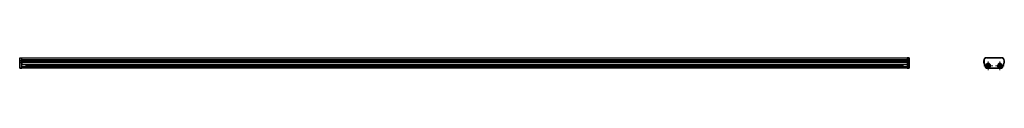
# Model space of a CAD drawing. Header units: millimetres. Extents: x -95 to 879, y 445 to 458.
import ezdxf

# ---------------------------------------------------------------- set-up
doc = ezdxf.new("R2010")
doc.units = ezdxf.units.MM

# ---------------------------------------------------------------- blocks, each defined once
blk = doc.blocks.new('SW_CENTERMARKSYMBOL_0')
at = {"color": 0, "linetype": 'Continuous', "lineweight": 18}
for p, q in [((-2.5, 0), (-4.4, 0)), ((0, 0), (-2.5, 0)), ((0, 2.5), (0, 4.4)), ((0, 0), (0, 2.5)), ((0, 0), (0, -2.5)), ((0, 0), (2.5, 0)), ((2.5, 0), (4.4, 0)), ((0, -2.5), (0, -4.4))]:
    blk.add_line(p, q, dxfattribs=at)
blk = doc.blocks.new('SW_CENTERMARKSYMBOL_1')
at = {"color": 0, "linetype": 'Continuous', "lineweight": 18}
for p, q in [((-2.5, 0), (-4.4, 0)), ((0, 0), (-2.5, 0)), ((0, 2.5), (0, 4.4)), ((0, 0), (0, 2.5)), ((0, 0), (0, -2.5)), ((0, 0), (2.5, 0)), ((2.5, 0), (4.4, 0)), ((0, -2.5), (0, -4.4))]:
    blk.add_line(p, q, dxfattribs=at)

msp = doc.modelspace()

# ---------------------------------------------------------------- linework, layer by layer
at = {"color": 7, "linetype": 'Continuous', "lineweight": 25}
for p, q in [((-95.3, 455.06), (-95.3, 457.61)), ((-95.3, 453.14), (-95.3, 455.06)), ((-95.3, 455.06), (-95.1, 455.06)), ((-95.3, 453.14), (-95.1, 453.14)), ((-95.3, 447.56), (-95.3, 453.14)), ((-95.1, 457.81), (-95.1, 455.06)), ((-95.1, 457.81), (-93.3, 457.81)), ((-95.1, 455.06), (-95.1, 453.14)), ((-95.1, 455.06), (-93.3, 455.06)), ((-95.1, 453.14), (-93.3, 453.14)), ((-95.1, 453.14), (-95.1, 453.07)), ((-93.3, 453.07), (-95.1, 453.07)), ((-95.1, 453.07), (-95.1, 447.49)), ((-93.3, 455.06), (-93.3, 457.81)), ((-93.3, 453.14), (-93.3, 455.06)), ((-93.3, 453.14), (-93.3, 453.07)), ((-93.3, 447.49), (-93.3, 453.07)), ((-93.2, 450.96), (-93.3, 450.96)), ((-93.3, 448.76), (-93.2, 448.76)), ((-93.2, 457.6), (782.8, 457.6)), ((-93.2, 455.6), (-93.2, 457.6)), ((-93.2, 455.6), (-93.2, 455.51)), ((782.8, 455.6), (-93.2, 455.6)), ((782.8, 455.51), (-93.2, 455.51)), ((-93.2, 455.51), (-93.2, 454.25)), ((782.8, 454.25), (-93.2, 454.25)), ((-93.2, 454.25), (-93.2, 453.06)), ((-93.2, 453.06), (-93.2, 451.18)), ((782.8, 453.06), (-93.2, 453.06)), ((782.8, 451.18), (-93.2, 451.18)), ((-93.2, 451.18), (-93.2, 450.68)), ((782.8, 450.68), (-93.2, 450.68)), ((782.8, 448.91), (-93.2, 448.91)), ((-93.2, 448.91), (-93.2, 448.71)), ((782.8, 448.71), (-93.2, 448.71)), ((-93.2, 448.71), (-93.2, 447.96)), ((-89.03, 448.91), (-89.03, 450.68)), ((-88.77, 448.91), (-88.65, 448.98)), ((-88.65, 450.68), (-88.65, 448.98)), ((778.15, 448.98), (778.15, 450.68)), ((778.15, 448.98), (778.28, 448.91)), ((778.54, 450.68), (778.54, 448.91)), ((784.6, 457.81), (782.8, 457.81)), ((782.8, 457.81), (782.8, 457.26)), ((782.8, 457.26), (782.8, 455.89)), ((782.8, 455.89), (782.8, 455.06)), ((784.6, 455.06), (782.8, 455.06)), ((782.8, 455.06), (782.8, 453.14)), ((782.8, 453.14), (784.6, 453.14)), ((782.8, 453.07), (782.8, 453.14)), ((784.6, 453.07), (782.8, 453.07)), ((782.8, 453.07), (782.8, 447.49)), ((784.6, 455.06), (784.6, 457.81)), ((784.6, 453.14), (784.6, 455.06)), ((784.6, 455.06), (784.8, 455.06)), ((784.6, 453.07), (784.6, 453.14)), ((784.6, 453.14), (784.8, 453.14)), ((784.6, 447.49), (784.6, 453.07)), ((784.8, 457.61), (784.8, 455.06)), ((784.8, 455.06), (784.8, 453.14)), ((784.8, 453.14), (784.8, 447.56)), ((858.8, 453.14), (858.8, 455.06)), ((858.8, 455.06), (859, 455.06)), ((858.8, 453.14), (859, 453.14)), ((858.81, 453.07), (859, 453.14)), ((860.92, 447.49), (858.81, 453.07)), ((859, 455.06), (859, 453.14)), ((859, 453.14), (861.11, 447.56)), ((861.55, 457.61), (861.55, 457.81)), ((861.55, 457.81), (876.3, 457.81)), ((876.3, 457.61), (861.55, 457.61)), ((862.79, 450.09), (862.16, 450.06)), ((862.16, 450.06), (862.19, 449.56)), ((862.8, 449.96), (862.16, 450.06)), ((862.81, 449.72), (862.19, 449.56)), ((862.19, 449.56), (862.81, 449.59)), ((862.92, 449.97), (862.79, 450.09)), ((862.92, 449.97), (862.8, 449.96)), ((862.8, 449.96), (862.81, 449.72)), ((862.81, 449.72), (862.93, 449.72)), ((862.93, 449.72), (862.81, 449.59)), ((863.37, 450.87), (862.87, 450.84)), ((862.87, 450.84), (862.91, 450.22)), ((863.03, 450.22), (862.87, 450.84)), ((863.04, 450.1), (862.91, 450.22)), ((863.06, 449.6), (862.94, 449.47)), ((862.94, 449.47), (862.97, 448.85)), ((863.07, 449.48), (862.97, 448.85)), ((862.97, 448.85), (863.47, 448.87)), ((863.28, 450.23), (863.03, 450.22)), ((863.03, 450.22), (863.04, 450.1)), ((863.06, 449.6), (863.07, 449.48)), ((863.07, 449.48), (863.31, 449.49)), ((863.28, 450.23), (863.37, 450.87)), ((863.28, 450.11), (863.4, 450.24)), ((863.28, 450.11), (863.28, 450.23)), ((863.31, 449.49), (863.31, 449.62)), ((863.31, 449.62), (863.44, 449.5)), ((863.31, 449.49), (863.47, 448.87)), ((863.4, 450.24), (863.37, 450.87)), ((863.41, 449.99), (863.53, 450.12)), ((863.54, 450), (863.41, 449.99)), ((863.43, 449.75), (863.56, 449.63)), ((863.43, 449.75), (863.55, 449.75)), ((863.47, 448.87), (863.44, 449.5)), ((864.16, 450.16), (863.53, 450.12)), ((863.54, 450), (864.16, 450.16)), ((863.55, 449.75), (863.54, 450)), ((863.55, 449.75), (864.18, 449.66)), ((863.56, 449.63), (864.18, 449.66)), ((864.18, 449.66), (864.16, 450.16)), ((873.69, 450.16), (873.66, 449.66)), ((874.3, 449.75), (873.66, 449.66)), ((873.66, 449.66), (874.29, 449.63)), ((874.32, 450.13), (873.69, 450.16)), ((874.31, 450), (873.69, 450.16)), ((874.42, 449.75), (874.29, 449.63)), ((874.31, 450), (874.3, 449.75)), ((874.3, 449.75), (874.42, 449.75)), ((874.43, 449.99), (874.31, 450)), ((874.43, 449.99), (874.32, 450.13)), ((874.4, 449.5), (874.37, 448.87)), ((874.53, 449.49), (874.37, 448.87)), ((874.37, 448.87), (874.87, 448.84)), ((874.54, 449.62), (874.4, 449.5)), ((874.48, 450.87), (874.45, 450.24)), ((874.56, 450.11), (874.45, 450.24)), ((874.98, 450.84), (874.48, 450.87)), ((874.57, 450.23), (874.48, 450.87)), ((874.54, 449.62), (874.53, 449.49)), ((874.53, 449.49), (874.78, 449.48)), ((874.57, 450.23), (874.56, 450.11)), ((874.82, 450.22), (874.57, 450.23)), ((874.78, 449.48), (874.78, 449.6)), ((874.78, 449.6), (874.9, 449.47)), ((874.78, 449.48), (874.87, 448.84)), ((874.81, 450.1), (874.94, 450.22)), ((874.81, 450.1), (874.82, 450.22)), ((874.82, 450.22), (874.98, 450.84)), ((874.87, 448.84), (874.9, 449.47)), ((874.91, 449.72), (875.04, 449.71)), ((874.91, 449.72), (875.03, 449.59)), ((874.93, 449.97), (875.06, 450.09)), ((875.05, 449.96), (874.93, 449.97)), ((874.94, 450.22), (874.98, 450.84)), ((875.03, 449.59), (875.66, 449.55)), ((875.04, 449.71), (875.05, 449.96)), ((875.04, 449.71), (875.66, 449.55)), ((875.05, 449.96), (875.69, 450.05)), ((875.69, 450.05), (875.06, 450.09)), ((875.66, 449.55), (875.69, 450.05)), ((876.3, 457.61), (876.3, 457.81)), ((876.74, 447.56), (878.85, 453.14)), ((879.04, 453.07), (876.92, 447.49)), ((878.85, 453.14), (878.85, 455.06)), ((878.85, 455.06), (879.05, 455.06)), ((878.85, 453.14), (879.04, 453.07)), ((878.85, 453.14), (879.05, 453.14)), ((879.05, 455.06), (879.05, 453.14)), ((-95.1, 447.49), (-93.3, 447.49)), ((-95.1, 447.49), (-95.1, 447.36)), ((-93.3, 447.36), (-95.1, 447.36)), ((-93.3, 447.49), (-93.3, 447.36)), ((782.8, 447.96), (-93.2, 447.96)), ((-93.2, 447.96), (-93.2, 447.95)), ((782.8, 447.95), (-93.2, 447.95)), ((-93.2, 447.95), (-93.2, 447.38)), ((782.8, 447.38), (-93.2, 447.38)), ((-93.2, 447.38), (-93.2, 447.36)), ((782.8, 447.36), (-93.2, 447.36)), ((782.8, 447.49), (784.6, 447.49)), ((782.8, 447.37), (782.8, 447.49)), ((782.8, 447.37), (782.8, 447.36)), ((784.6, 447.36), (782.8, 447.36)), ((784.6, 447.36), (784.6, 447.49)), ((860.92, 447.49), (861.11, 447.56)), ((861.06, 447.36), (861.11, 447.36)), ((861.11, 447.36), (861.11, 447.56)), ((861.11, 447.56), (862.69, 447.56)), ((876.74, 447.36), (861.11, 447.36)), ((863.66, 447.56), (874.19, 447.56)), ((875.16, 447.56), (876.74, 447.56)), ((876.74, 447.56), (876.92, 447.49)), ((876.74, 447.36), (876.74, 447.56)), ((876.74, 447.36), (876.79, 447.36))]:
    msp.add_line(p, q, dxfattribs=at)
at = {"color": 8, "linetype": 'Continuous', "lineweight": 25}
for p, q in [((778.15, 449.98), (-88.65, 449.98)), ((778.15, 449.61), (-88.65, 449.61))]:
    msp.add_line(p, q, dxfattribs=at)
at = {"color": 7, "linetype": 'Continuous', "lineweight": 25, "flags": 128}
for points in [[(-95.3, 453.14), (-95.29, 453.13), (-95.28, 453.12), (-95.26, 453.1), (-95.24, 453.09), (-95.21, 453.08), (-95.17, 453.08), (-95.13, 453.07), (-95.1, 453.07)], [(784.6, 453.07), (784.64, 453.07), (784.68, 453.08), (784.72, 453.08), (784.75, 453.09), (784.77, 453.1), (784.79, 453.12), (784.8, 453.13), (784.8, 453.14)], [(-95.3, 447.56), (-95.29, 447.54), (-95.28, 447.53), (-95.26, 447.52), (-95.24, 447.51), (-95.21, 447.5), (-95.17, 447.49), (-95.13, 447.49), (-95.1, 447.49)], [(784.6, 447.49), (784.64, 447.49), (784.68, 447.49), (784.72, 447.5), (784.75, 447.51), (784.77, 447.52), (784.79, 447.53), (784.8, 447.54), (784.8, 447.56)]]:
    msp.add_lwpolyline(points, dxfattribs=at)
at = {"color": 7, "linetype": 'Continuous', "lineweight": 25}
for centre in [(863.17, 449.86), (874.67, 449.86)]:
    msp.add_circle(centre, 1.9, dxfattribs=at)
for centre, radius, start, end in [((-95.1, 457.61), 0.2, 90, 180), ((784.6, 457.61), 0.2, 0, 90), ((861.55, 455.06), 2.75, 90, 180), ((859, 453.14), 0.2, 180, 200.71967), ((861.07, 455.4), 2.2, 121.90192, 167.143), ((861.55, 455.06), 2.55, 90, 180), ((863.17, 449.86), 2.35, 281.84027, 258.15973), ((874.67, 449.86), 2.35, 281.84027, 258.15973), ((876.3, 455.06), 2.75, 0, 90), ((876.3, 455.06), 2.55, 0, 90), ((876.78, 455.4), 2.2, 12.85701, 58.09808), ((878.85, 453.14), 0.2, 339.28033, 0), ((-95.1, 447.56), 0.2, 180, 270), ((784.6, 447.56), 0.2, 270, 0), ((861.11, 447.56), 0.2, 200.71967, 270), ((861.06, 447.39), 0.03, 206.73454, 270), ((876.74, 447.56), 0.2, 270, 339.28033), ((876.79, 447.39), 0.03, 270, 333.26546)]:
    msp.add_arc(centre, radius, start, end, dxfattribs=at)
for points in [[(862.79, 450.09), (862.82, 450.09), (862.85, 450.1), (862.9, 450.15), (862.91, 450.19), (862.91, 450.22)], [(862.94, 449.47), (862.94, 449.5), (862.93, 449.53), (862.88, 449.58), (862.84, 449.59), (862.81, 449.59)], [(863.04, 450.1), (863.04, 450.07), (863.03, 450.03), (862.98, 449.98), (862.95, 449.97), (862.92, 449.97)], [(862.93, 449.72), (862.96, 449.72), (863, 449.71), (863.05, 449.67), (863.06, 449.63), (863.06, 449.6)], [(863.41, 449.99), (863.38, 449.99), (863.35, 450), (863.3, 450.05), (863.29, 450.08), (863.28, 450.11)], [(863.31, 449.62), (863.31, 449.65), (863.32, 449.68), (863.36, 449.73), (863.4, 449.74), (863.43, 449.75)], [(863.4, 450.24), (863.41, 450.21), (863.42, 450.18), (863.47, 450.13), (863.5, 450.12), (863.53, 450.12)], [(863.56, 449.63), (863.53, 449.62), (863.5, 449.61), (863.45, 449.56), (863.44, 449.53), (863.44, 449.5)], [(874.4, 449.5), (874.4, 449.53), (874.39, 449.56), (874.35, 449.61), (874.32, 449.63), (874.29, 449.63)], [(874.32, 450.13), (874.34, 450.13), (874.38, 450.14), (874.43, 450.18), (874.44, 450.21), (874.45, 450.24)], [(874.42, 449.75), (874.45, 449.75), (874.48, 449.73), (874.53, 449.68), (874.54, 449.65), (874.54, 449.62)], [(874.56, 450.11), (874.56, 450.08), (874.55, 450.05), (874.5, 450), (874.46, 449.99), (874.43, 449.99)], [(874.78, 449.6), (874.78, 449.63), (874.8, 449.67), (874.85, 449.71), (874.88, 449.72), (874.91, 449.72)], [(874.93, 449.97), (874.9, 449.97), (874.86, 449.98), (874.82, 450.03), (874.81, 450.07), (874.81, 450.1)], [(875.03, 449.59), (875, 449.59), (874.97, 449.58), (874.92, 449.53), (874.9, 449.5), (874.9, 449.47)], [(874.94, 450.22), (874.94, 450.19), (874.95, 450.15), (875, 450.1), (875.03, 450.09), (875.06, 450.09)], [(862.69, 447.56), (862.85, 447.52), (863.01, 447.51), (863.34, 447.51), (863.5, 447.52), (863.66, 447.56)], [(874.19, 447.56), (874.35, 447.52), (874.51, 447.51), (874.84, 447.51), (875, 447.52), (875.16, 447.56)]]:
    msp.add_open_spline(points, degree=3, knots=[0, 0, 0, 0, 0.5, 0.5, 1, 1, 1, 1], dxfattribs=at)

# ---------------------------------------------------------------- block references
at = {"color": 7, "linetype": 'Continuous', "lineweight": 0}
for name, p in [('SW_CENTERMARKSYMBOL_0', (863.17, 449.86)), ('SW_CENTERMARKSYMBOL_1', (874.67, 449.86))]:
    msp.add_blockref(name, p, dxfattribs=at)

doc.saveas('drawing.dxf')
